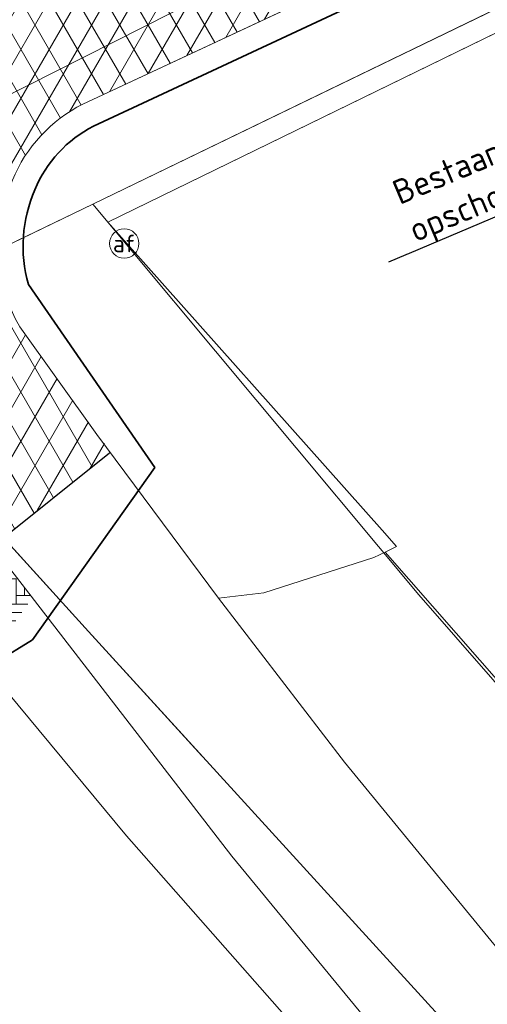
# Model space of a CAD drawing. Header units: millimetres. Extents: x 162876 to 168130, y 402614 to 405602.
# Tile 49 of 256: x 164509 to 164519, y 403406 to 403426. Entities that reach past the tile are written whole.
import ezdxf
from ezdxf import colors
from ezdxf.entities.mleader import LeaderData, LeaderLine
from ezdxf.enums import TextEntityAlignment as Align
from ezdxf.math import Vec2, Vec3

# ---------------------------------------------------------------- set-up
doc = ezdxf.new("R2010")
doc.units = ezdxf.units.MM
for name, color, linetype, lineweight in [('X-CA190022.004-UO-BGT_Ondergrond nieuwbouw Pater vd Elsenlaan_v1.0$0$A--L23--_Vloeren', 4, 'Continuous', 25), ('X-CA190022.004-UO-BGT_Ondergrond$0$GE_201_SHDHek_Lijn_GEM', 253, 'X-CA190022.004-UO-BGT_Ondergrond$0$Hekwerk', 9), ('X-CA190022.004-UO-BGT_Ondergrond$0$GE_314_WGDRijbaanLokaleweg_Vlak_GEM', 253, 'Continuous', 9), ('X-CA190022.004-UO-BGT_Ondergrond$0$GE_316_WGDFietspad_Vlak_GEM', 253, 'Continuous', 9), ('X-CA190022.004-UO-BGT_Ondergrond$0$GE_322_WGDInrit_Vlak_GEM', 253, 'Continuous', 9), ('X-CA190022.004-UO-BGT_Ondergrond$0$GE_367_OWGBerm_groenvoorziening_grasenk_GEM', 253, 'Continuous', 9), ('X-CA190022.004-UO-BGT_Ondergrond$0$GE_401_OTDErf_Vlak_GEM', 253, 'Continuous', 9), ('X-CA190022.004-UO-GZM_Werkgrens$0$N-WE-KG-GRENS_SYSTEEMGRENS-G', 7, 'X-CA190022.004-UO-GZM_Werkgrens$0$KG-OG', 35), ('X-CA190022.004-UO-KAD_Percelen$0$B-WE-KG-GRENS_PERCEEL-GV', 150, 'Continuous', 9), ('X-CA190022.004-UO-OPB_Opbreek_v0.1$0$B-WE-VW-AFSLUITPAAL-S', 7, 'Continuous', 25), ('X-CA190022.004-UO-OPB_Opbreek_v0.1$0$V-WE-VH-VERHARDING_ASFALT_ZAAGSNEDE-G', 1, 'X-CA190022.004-UO-OPB_Opbreek_v0.1$0$VH-ZAAGSNEDE', 25), ('X-CA190022.004-UO-OPB_Opbreek_v0.1$0$V-WE-VH-VERHARDING_BETONSTRAATSTEEN-A-200 WEGDEK', 252, 'Continuous', 18), ('X-CA190022.004-UO-OPB_Opbreek_v0.1$0$X-XX-AL-T25- LEADER WATERGANG OPSCHONEN', 7, 'Continuous', 25)]:
    doc.layers.add(name, color=color, linetype=linetype, lineweight=lineweight)
doc.layers.add('X-CA190022.004-UO-OPB_Opbreek_v0.1$0$V-WE-VH-VERHARDING_ASFALT-A-200 ROOD', color=1, linetype='Continuous', lineweight=18, transparency=0.5)
doc.styles.add('X-CA190022.004-UO-OPB_Opbreek_v0.1$0$NLCS-ISO', font='NLCS-ISO.ttf')
doc.styles.add('X-CA190022.004-UO-OPB_Opbreek_v0.1$0$NLCS-ISO-M200-T25', font='NLCS-ISO.ttf', dxfattribs={"height": 0.5})
doc.linetypes.add('X-CA190022.004-UO-BGT_Ondergrond$0$Hekwerk', pattern='A,5,-1.5,[2,dgnlstyle-Veghel.shx,S=0.007936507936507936,R=0,X=0,Y=0],-1.5', length=8)
doc.linetypes.add('X-CA190022.004-UO-GZM_Werkgrens$0$KG-OG', pattern='A,5.5,-1.5,[2,NLCS.SHX,S=0.5,R=0,X=0,Y=0],-1.5', length=8.5)
doc.linetypes.add('X-CA190022.004-UO-OPB_Opbreek_v0.1$0$VH-ZAAGSNEDE', pattern='A,1e-05,-2.54,[181,NLCS.SHX,S=2.54,R=0,X=-2.54,Y=0],-5.08,[181,NLCS.SHX,S=2.54,R=180,X=2.54,Y=0],-2.54', length=10.16001)

# ---------------------------------------------------------------- blocks, each defined once
blk = doc.blocks.new('X-CA190022.004-UO-OPB_Opbreek_v0.1$0$SVW-AFSLUITPAAL-SO')
at = {"lineweight": 18}
blk.add_circle((0, 0), 1.5, dxfattribs=at)
at = {"lineweight": 18, "style": 'X-CA190022.004-UO-OPB_Opbreek_v0.1$0$NLCS-ISO'}
blk.add_text('af', height=1.8, dxfattribs=at).set_placement((0, 0), align=Align.MIDDLE_CENTER)

msp = doc.modelspace()

# ---------------------------------------------------------------- hatches: boundary and pattern name
at = {"layer": 'X-CA190022.004-UO-OPB_Opbreek_v0.1$0$V-WE-VH-VERHARDING_ASFALT-A-200 ROOD'}
h = msp.add_hatch(dxfattribs=at)
h.set_pattern_fill('AVH-ASFALT', color=256, scale=0.5, pattern_type=2)
h.set_pattern_definition([(59.99999999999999, (0, 0), (-0.4330127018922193, 0.2500000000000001), []), (120, (0, 0), (-0.4330127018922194, -0.2499999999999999), [])])
edge = h.paths.add_edge_path()
edge.add_line((164496.2489110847, 403434.2123157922), (164493.8805388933, 403432.1921453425))
edge.add_line((164493.8805388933, 403432.1921453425), (164500.249, 403424.726))
edge.add_line((164500.249, 403424.726), (164502.24, 403422.591))
edge.add_line((164502.24, 403422.591), (164504.683, 403419.715))
edge.add_line((164504.683, 403419.715), (164508.4757473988, 403414.8711229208))
edge.add_line((164508.4757473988, 403414.8711229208), (164510.8652536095, 403416.7781359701))
edge.add_line((164510.8652536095, 403416.7781359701), (164509.01, 403419.334))
edge.add_arc((164511.9308651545, 403420.9814187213), 3.353422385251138, 156.2686370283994, 209.4237539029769, ccw=False)
edge.add_arc((164511.659438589, 403421.1776956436), 3.026775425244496, 116.730746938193, 157.6022541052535, ccw=False)
edge.add_line((164510.2980000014, 403423.8810000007), (164518.157, 403427.555))
edge.add_line((164518.157, 403427.555), (164516.668, 403430.689))
edge.add_line((164516.668, 403430.689), (164513.743, 403429.436))
edge.add_line((164513.743, 403429.436), (164509.64, 403427.467))
edge.add_line((164509.64, 403427.467), (164507.77, 403426.57))
edge.add_arc((164505.8426980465, 403431.1227102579), 4.943851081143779, 251.585633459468, 292.9444314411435, ccw=False)
edge.add_arc((164505.0456218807, 403430.9230158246), 4.555641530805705, 224.8878917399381, 260.33770587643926, ccw=False)
edge.add_line((164501.8179999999, 403427.7080000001), (164499.729, 403430.051))
edge.add_line((164499.729, 403430.051), (164496.2489110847, 403434.2123157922))
at = {"layer": 'X-CA190022.004-UO-OPB_Opbreek_v0.1$0$V-WE-VH-VERHARDING_BETONSTRAATSTEEN-A-200 WEGDEK'}
h = msp.add_hatch(dxfattribs=at)
h.set_pattern_fill('AVH-BSS_DIKFORMAAT_ELLEBOOG-SO', color=256, scale=2.5, pattern_type=2)
h.set_pattern_definition([(0, (0, 0), (0.1725, 0.1725), [0.6900000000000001, -0.345]), (270, (0, 0.5175000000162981), (0.1725, 0.1725), [0.6900000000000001, -0.345])])
edge = h.paths.add_edge_path()
edge.add_line((164509.2616560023, 403413.7938513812), (164508.9258180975, 403413.3207633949))
edge.add_line((164508.9258180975, 403413.3207633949), (164508.0088137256, 403412.7579289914))
edge.add_line((164508.0088137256, 403412.7579289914), (164504.7490880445, 403416.6569124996))
edge.add_arc((164510.135724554, 403421.0400304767), 6.944607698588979, 219.1353251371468, 260.3186269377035)
edge.add_line((164508.9678573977, 403414.1943265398), (164509.2616560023, 403413.7938513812))

# ---------------------------------------------------------------- linework, layer by layer
at = {"layer": 'X-CA190022.004-UO-BGT_Ondergrond nieuwbouw Pater vd Elsenlaan_v1.0$0$A--L23--_Vloeren', "color": 252}
for p, q in [((164510.415, 403413.1130000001), (164505.8550342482, 403418.1374529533)), ((164512.7265275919, 403410.5774010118), (164510.415, 403413.1130000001))]:
    msp.add_line(p, q, dxfattribs=at)
at = {"layer": 'X-CA190022.004-UO-BGT_Ondergrond$0$GE_201_SHDHek_Lijn_GEM'}
for q in [(164510.811, 403421.473), (164516.697, 403414.849)]:
    msp.add_line((164516.407, 403415.184), q, dxfattribs=at)
at = {"layer": 'X-CA190022.004-UO-BGT_Ondergrond$0$GE_314_WGDRijbaanLokaleweg_Vlak_GEM', "flags": 128}
msp.add_lwpolyline([(164498.168, 403414.333), (164497.447, 403415.017), (164502.63, 403419.439), (164504.901, 403416.787), (164504.781, 403416.665), (164511.187, 403408.945), (164519.4, 403399.622), (164527.935, 403390.353), (164528.051, 403390.464), (164532.626, 403385.607)], dxfattribs=at)
at = {"layer": 'X-CA190022.004-UO-BGT_Ondergrond$0$GE_316_WGDFietspad_Vlak_GEM', "flags": 128}
msp.add_lwpolyline([(164509.01, 403419.334), (164510.581, 403417.138), (164513.067, 403413.794), (164515.637, 403410.447), (164521.701, 403403.053), (164525.682, 403398.456), (164529.573, 403394.185)], dxfattribs=at)
at = {"layer": 'X-CA190022.004-UO-BGT_Ondergrond$0$GE_316_WGDFietspad_Vlak_GEM'}
for centre, radius, start, end in [((164511.6594385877, 403421.1776956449), 3.02677542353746, 116.7307469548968, 157.602254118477), ((164511.9308651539, 403420.9814187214), 3.353422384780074, 156.2686370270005, 209.4237539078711)]:
    msp.add_arc(centre, radius, start, end, dxfattribs=at)
at = {"layer": 'X-CA190022.004-UO-BGT_Ondergrond$0$GE_322_WGDInrit_Vlak_GEM', "flags": 128}
for points in [[(164528.051, 403390.464), (164527.935, 403390.353), (164519.4, 403399.622), (164511.187, 403408.945), (164504.781, 403416.665), (164504.901, 403416.787), (164505.153, 403416.493)], [(164525.819, 403399.32), (164525.682, 403398.456), (164521.701, 403403.053), (164515.637, 403410.447), (164513.067, 403413.794), (164513.991, 403413.907), (164516.238, 403414.623), (164516.465, 403414.735)], [(164516.465, 403414.735), (164527.136, 403402.555)], [(164508.83, 403414.373), (164513.339, 403408.529), (164520.122, 403400.2900000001), (164526.649, 403392.821), (164526.501, 403392.765)]]:
    msp.add_lwpolyline(points, dxfattribs=at)
at = {"layer": 'X-CA190022.004-UO-BGT_Ondergrond$0$GE_367_OWGBerm_groenvoorziening_grasenk_GEM', "extrusion": (0, 0, -1)}
msp.add_arc((-164511.6594385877, 403421.1776956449), 3.026775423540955, 22.39774588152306, 63.26925304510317, dxfattribs=at)
at = {"layer": 'X-CA190022.004-UO-OPB_Opbreek_v0.1$0$V-WE-VH-VERHARDING_ASFALT_ZAAGSNEDE-G', "ltscale": 0.02, "flags": 128}
msp.add_lwpolyline([(164508.4757473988, 403414.8711229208), (164510.8436641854, 403416.7609059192)], dxfattribs=at)

# ---------------------------------------------------------------- block references
at = {"layer": 'X-CA190022.004-UO-OPB_Opbreek_v0.1$0$B-WE-VW-AFSLUITPAAL-S', "xscale": 0.2, "yscale": 0.2, "zscale": 0.2}
msp.add_blockref('X-CA190022.004-UO-OPB_Opbreek_v0.1$0$SVW-AFSLUITPAAL-SO', (164511.143, 403421.037), dxfattribs=at)

# ---------------------------------------------------------------- next in the draw order: leaders
at = {"layer": 'X-CA190022.004-UO-OPB_Opbreek_v0.1$0$X-XX-AL-T25- LEADER WATERGANG OPSCHONEN'}
ml = msp.add_multileader_mtext('Standard', dxfattribs=at)
ml.set_content('Bestaande watergang \\Popschonen', color=256, style='X-CA190022.004-UO-OPB_Opbreek_v0.1$0$NLCS-ISO-M200-T25')
ml.set_leader_properties(color=256, linetype='ByLayer', lineweight=-1)
ml.build(insert=Vec2(0, 0))
ml.multileader.update_dxf_attribs({"text_left_attachment_type": 5, "text_right_attachment_type": 5, "dogleg_length": 0.5, "arrow_head_size": 0.5})
ctx = ml.context
ctx.base_point, ctx.char_height, ctx.arrow_head_size, ctx.landing_gap_size, ctx.plane_origin, ctx.plane_x_axis, ctx.plane_y_axis = Vec3(164516.9780405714, 403420.845194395), 0.5, 0.5, 0.18, Vec3(164531.1043306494, 403425.6419640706), Vec3(0.9211174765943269, 0.3892847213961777), Vec3(-0.3892847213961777, 0.9211174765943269)
ctx.left_attachment, ctx.right_attachment = 5, 5
notes = []
notes.append((ctx, [(0, (1, 1, 0), (164523.7574651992, 403423.7103299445), (-0.9211174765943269, -0.3892847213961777), 0.5, [(0, [(164518.2789570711, 403436.1175060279)], 0, [])])]))
ctx.mtext.insert, ctx.mtext.text_direction, ctx.mtext.rotation, ctx.mtext.flow_direction = Vec3(164516.5664027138, 403422.2815899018), Vec3(0.9211174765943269, 0.3892847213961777), 0.3998549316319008, 5
ctx.mtext.has_bg_fill, ctx.mtext.bg_color, ctx.mtext.bg_scale_factor, ctx.mtext.bg_transparency, ctx.mtext.use_window_bg_color = 1, -1027028792, 1.5, 0, 1
for ctx, leaders in notes:
    for number, flags, end, landing, length, lines in leaders:
        leader = LeaderData()
        leader.index, (leader.has_last_leader_line, leader.has_dogleg_vector, leader.attachment_direction) = number, flags
        leader.last_leader_point, leader.dogleg_vector, leader.dogleg_length = Vec3(end), Vec3(landing), length
        for number, points, colour, breaks in lines:
            line = LeaderLine()
            line.index, line.vertices, line.color, line.breaks = number, Vec3.list(points), colors.encode_raw_color(colour), breaks
            leader.lines.append(line)
        ctx.leaders.append(leader)

# ---------------------------------------------------------------- next in the draw order: linework, layer by layer
at = {"layer": 'X-CA190022.004-UO-BGT_Ondergrond$0$GE_201_SHDHek_Lijn_GEM'}
msp.add_line((164510.811, 403421.473), (164529.221, 403430.464), dxfattribs=at)
at = {"layer": 'X-CA190022.004-UO-BGT_Ondergrond$0$GE_316_WGDFietspad_Vlak_GEM', "flags": 128}
for points in [[(164527.371, 403391.93), (164526.649, 403392.821), (164520.122, 403400.2900000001), (164513.339, 403408.529), (164508.83, 403414.373), (164504.683, 403419.7150000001), (164502.24, 403422.591), (164500.249, 403424.7260000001), (164491.5, 403434.983), (164485.536, 403442.109)], [(164507.77, 403426.57), (164509.64, 403427.467), (164513.743, 403429.436), (164516.668, 403430.689), (164518.157, 403427.555), (164510.298, 403423.881)]]:
    msp.add_lwpolyline(points, dxfattribs=at)
at = {"layer": 'X-CA190022.004-UO-BGT_Ondergrond$0$GE_367_OWGBerm_groenvoorziening_grasenk_GEM', "flags": 128}
for points in [[(164510.298, 403423.881), (164518.157, 403427.555), (164571.47, 403453.2), (164577.71, 403456.5), (164591.23, 403464.58), (164599.21, 403468.63), (164602.07, 403470), (164604.577, 403471.161), (164605.74, 403471.7), (164607.424, 403472.383), (164621.316, 403478.0140000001), (164627.08, 403480.3500000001), (164631.74, 403482.36), (164768.53, 403548.02), (164770.72, 403548.83), (164773.26, 403549.2200000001), (164775.27, 403548.69), (164783.7, 403545.643)], [(164683.071, 403504.746), (164620.047, 403474.794), (164605.994, 403467.843), (164604.644, 403466.081), (164604.1, 403465.83), (164602.208, 403469.716), (164599.34, 403468.357), (164599.989, 403466.994), (164588.888, 403461.691), (164588.317, 403459.308), (164529.221, 403430.464), (164510.811, 403421.473), (164516.407, 403415.184), (164516.697, 403414.849), (164516.465, 403414.735), (164516.238, 403414.623), (164513.991, 403413.907), (164513.067, 403413.794), (164510.581, 403417.138), (164509.01, 403419.334)]]:
    msp.add_lwpolyline(points, dxfattribs=at)
at = {"layer": 'X-CA190022.004-UO-BGT_Ondergrond$0$GE_401_OTDErf_Vlak_GEM', "flags": 128}
msp.add_lwpolyline([(164527.136, 403402.555), (164516.465, 403414.735), (164516.697, 403414.849), (164516.407, 403415.184), (164510.811, 403421.473), (164529.221, 403430.464)], dxfattribs=at)
at = {"layer": 'X-CA190022.004-UO-GZM_Werkgrens$0$N-WE-KG-GRENS_SYSTEEMGRENS-G', "ltscale": 0.2, "flags": 128}
msp.add_lwpolyline([(164202.4471839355, 403276.2612616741, -0.007014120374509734), (164204.6842424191, 403278.1944806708), (164207.7316017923, 403280.6309342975), (164216.350955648, 403287.4712219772), (164219.0035534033, 403289.434108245), (164219.3746627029, 403289.7286192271), (164237.1836765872, 403303.1852059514), (164244.5865004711, 403308.605291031), (164248.7299054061, 403311.6378046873), (164253.9774847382, 403315.3666892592), (164261.1754745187, 403320.480446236), (164269.6822113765, 403326.3244647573), (164277.4779943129, 403331.5382684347), (164300.138869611, 403346.1530355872), (164322.9639978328, 403359.9259594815), (164334.0727303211, 403366.2923093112), (164351.6652632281, 403375.7974689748), (164373.7421382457, 403387.5498352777), (164399.9497431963, 403400.4638723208), (164429.2801321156, 403414.7433017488), (164430.1235736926, 403415.1409833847), (164430.9478262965, 403415.506283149), (164431.7770699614, 403415.8458020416), (164432.615246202, 403416.1613381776), (164433.4616619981, 403416.4526584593), (164434.3156183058, 403416.7195497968), (164435.1764106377, 403416.9618192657), (164436.0433296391, 403417.1792942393), (164436.3055164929, 403417.2587681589, -0.09982065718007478), (164451.9815185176, 403417.1790174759, 0.1310872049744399), (164471.5299883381, 403420.9480569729), (164482.532673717, 403426.2434413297), (164490.6930660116, 403418.7998493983), (164492.5861501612, 403419.7065134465), (164495.4035730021, 403416.5299918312, -0.01010042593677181), (164498.0738503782, 403413.5363083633), (164499.3853029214, 403412.0048366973), (164502.2759065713, 403408.6525450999), (164509.274412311, 403412.9480533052), (164511.7682141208, 403416.4610208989), (164509.1861236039, 403420.2014103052, -0.1750361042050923), (164509.3210798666, 403422.1351258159, -0.1801291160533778), (164510.5166693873, 403423.4312866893), (164518.8245311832, 403427.3151248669), (164545.0302416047, 403439.9269191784), (164571.6953268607, 403452.7535489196), (164577.9552917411, 403456.0641072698), (164591.4716804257, 403464.141949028), (164595.4462846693, 403466.1591353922), (164599.4311747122, 403468.181541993), (164600.8539115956, 403468.8630628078), (164605.9399590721, 403471.2415379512), (164622.0164705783, 403477.7583811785), (164627.272938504, 403479.8886915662), (164631.9472826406, 403481.9048786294), (164633.2674407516, 403482.5385622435, 0.08477773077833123), (164642.6089981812, 403485.3796505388), (164759.3320802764, 403541.3864717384), (164770.9742443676, 403544.8150730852), (164773.2724307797, 403545.3968587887), (164787.8865800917, 403542.289629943), (164789.8994408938, 403542.3802139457), (164793.2522167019, 403543.0482871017), (164800.2402211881, 403546.8141014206), (164803.6710322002, 403549.3659814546), (164804.7740494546, 403550.3596960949), (164806.982937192, 403547.3873851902), (164807.9070396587, 403546.1989325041), (164811.8704722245, 403549.2807697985), (164810.9532731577, 403550.4603442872), (164809.5116547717, 403552.4057701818), (164808.342669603, 403553.5746866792), (164810.0239640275, 403555.0893745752), (164807.82693957, 403558.0124714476), (164809.8344029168, 403559.5158162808, 0.08719858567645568), (164816.7069141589, 403566.8332066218, -0.1361886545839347), (164825.1509550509, 403574.2389801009), (164897.951587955, 403609.3404576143), (164931.0926747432, 403625.3204994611), (165054.7836542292, 403684.9604895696), (165123.1554235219, 403717.9264497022), (165148.5663854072, 403730.0329638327), (165175.6541256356, 403740.4784873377), (165188.1464371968, 403744.8235939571), (165187.6324323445, 403748.0918636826), (165185.2580450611, 403754.9315992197), (165180.037890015, 403753.6894865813, 0.02784581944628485), (165177.0513383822, 403752.4655620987), (165119.6977294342, 403725.1406508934), (165051.3091062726, 403692.1665645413), (164927.6180512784, 403632.5265380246), (164894.4771003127, 403616.5465616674), (164821.6764674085, 403581.445084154, 0.1361886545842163), (164810.015649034, 403571.2180636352, -0.08719858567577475), (164805.0390029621, 403565.919263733), (164803.0203514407, 403564.4075403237), (164799.415410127, 403569.2038422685), (164798.6149812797, 403568.6044188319), (164797.8152444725, 403568.0055136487), (164797.2158194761, 403568.8059445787), (164793.3705278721, 403565.9262908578), (164793.9699528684, 403565.1258599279), (164792.3761302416, 403563.932281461), (164795.8845084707, 403559.0636660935, -0.2015476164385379), (164780.0971775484, 403554.0570161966, 0.07565561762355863), (164771.1691888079, 403553.9823458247, -0.009754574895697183), (164764.0749090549, 403552.5358596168), (164754.2863395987, 403547.7986438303), (164747.4743492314, 403544.6063578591), (164708.340445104, 403525.5831572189), (164686.2179063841, 403515.3649846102), (164675.1479613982, 403509.8647663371), (164663.5244613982, 403504.2582663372), (164644.326586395, 403495.0707073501), (164639.4929121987, 403492.7230557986), (164638.2008723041, 403492.1265410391, -0.2018182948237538), (164621.8461223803, 403491.8003317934, 0.2094978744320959), (164598.5804137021, 403490.9733350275), (164556.1572466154, 403470.5661522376), (164536.2994594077, 403461.0079530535), (164516.3183906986, 403451.407959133), (164508.2317351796, 403447.5121291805), (164500.1867564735, 403443.6421835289), (164497.2033634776, 403443.0084814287), (164495.0902549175, 403442.27400261, 0.1307944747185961), (164492.913084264, 403444.8114515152), (164488.4347408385, 403447.8854838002), (164494.8986629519, 403449.8350294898), (164490.3149407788, 403452.2328764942), (164484.4843242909, 403450.5971355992, -0.07642678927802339), (164479.7480917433, 403454.7225616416), (164478.7991556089, 403455.8572518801), (164474.9179570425, 403452.9617439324), (164457.3434499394, 403473.5656706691), (164451.2568614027, 403468.374000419), (164465.5190818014, 403451.6533184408, -0.484296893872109), (164464.8169442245, 403448.1132255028), (164461.4164168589, 403446.3937776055), (164463.8934237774, 403441.7698684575), (164464.9162194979, 403439.6136052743), (164433.0167582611, 403424.6830765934, 0.0516595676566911), (164425.3001219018, 403421.7033575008), (164396.430770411, 403407.6483830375), (164370.0935852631, 403394.670494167), (164347.8842103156, 403382.8475930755), (164330.1818090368, 403373.2830720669), (164318.9080065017, 403366.8221215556), (164295.9033911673, 403352.9408932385), (164273.0860170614, 403338.2251946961), (164265.1933658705, 403332.9466057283), (164256.5935764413, 403327.0386612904), (164249.3435457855, 403321.8879322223), (164244.0502837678, 403318.1265859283), (164239.8604985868, 403315.0601269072), (164232.4089702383, 403309.6043821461), (164214.4760118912, 403296.0541423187), (164201.2887743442, 403285.5887988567, 0.01213108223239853), (164197.4136132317, 403282.3572203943)], format="xyb", close=True, dxfattribs=at)
at = {"layer": 'X-CA190022.004-UO-KAD_Percelen$0$B-WE-KG-GRENS_PERCEEL-GV', "flags": 128}
for points in [[(164468.748, 403410.406), (164486.08, 403417.995), (164492.111, 403420.636), (164493.855, 403418.592), (164495.298, 403416.903), (164503.089, 403421.185), (164615.905, 403478.304), (164662.782, 403501.158), (164772.136, 403553.829), (164770.057, 403555.749), (164790.783, 403565.26), (164789.551, 403566.923), (164799.538, 403571.715), (164894.973, 403617.537), (164893.326, 403621.049), (164746.772, 403550.188), (164616.314, 403487.512), (164616.456, 403487.216), (164593.352, 403476.106), (164593.206, 403476.41), (164555.855, 403458.619), (164496.111, 403429.679), (164487.883, 403425.722), (164466.349, 403415.367)], [(164615.905, 403478.304), (164503.089, 403421.185), (164504.937, 403419.149), (164510.499, 403421.842), (164619.909, 403474.821), (164758.78, 403541.048), (164766.236, 403544.544), (164771.263, 403545.786), (164774.138, 403545.724), (164787.928, 403542.792), (164789.839, 403542.878), (164793.081, 403543.524), (164802.649, 403548.73), (164790.783, 403565.26), (164770.057, 403555.749), (164772.136, 403553.829), (164662.782, 403501.158)], [(164644.446, 403453.391), (164619.909, 403474.821), (164510.499, 403421.842), (164517.155, 403413.867), (164524.046, 403405.974), (164531.085, 403398.305)], [(164531.085, 403398.305), (164524.046, 403405.974), (164517.155, 403413.867), (164510.499, 403421.842), (164504.937, 403419.149), (164510.415, 403413.113), (164526.116, 403395.89), (164531.044, 403398.285)]]:
    msp.add_lwpolyline(points, close=True, dxfattribs=at)
msp.add_lwpolyline([(164589.027, 403338.734), (164568.964, 403355.35), (164559.715, 403363.08), (164551.044, 403370.772), (164541.039, 403380.582), (164528.767, 403392.981), (164528.582, 403393.184), (164526.116, 403395.89), (164510.415, 403413.113), (164504.937, 403419.149), (164503.089, 403421.185), (164495.298, 403416.903), (164504.551, 403406.066), (164517.544, 403391.725), (164522.841, 403385.879), (164534.917, 403373.194), (164544.858, 403363.307), (164553.433, 403355.5), (164562.586, 403347.655)], dxfattribs=at)

doc.saveas('drawing.dxf')
